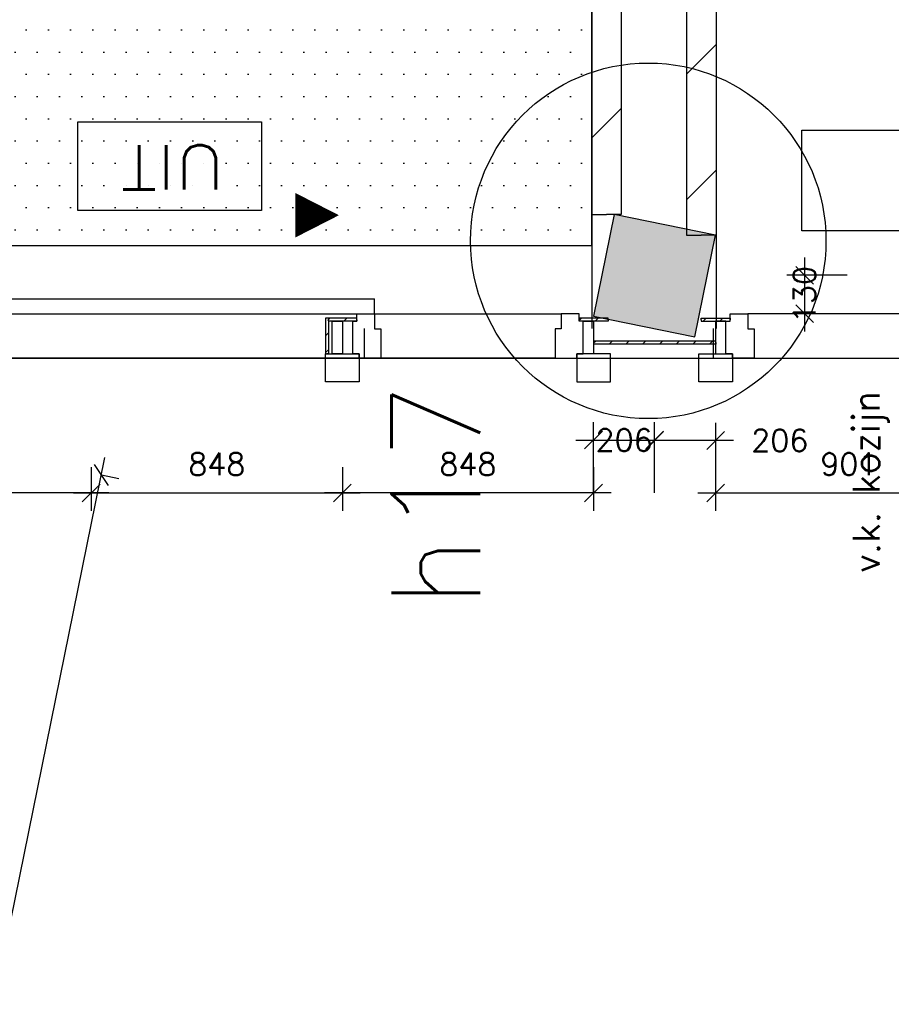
# Model space of a CAD drawing. Extents: x -29284 to 2055880, y -64816 to 121103.
# Tile 31 of 123: x 33241 to 36184, y 29787 to 33109. Entities that reach past the tile are written whole.
import ezdxf
from ezdxf.enums import TextEntityAlignment as Align

# ---------------------------------------------------------------- set-up
doc = ezdxf.new("R2010")
doc.units = 0
doc.header["$LTSCALE"] = 50
doc.header["$MEASUREMENT"] = 0
doc.header["$PDMODE"] = 3
doc.header["$PDSIZE"] = 0.1
doc.layers.get('0').update_dxf_attribs({"linetype": 'CONTINUOUS'})
doc.layers.get('DEFPOINTS').update_dxf_attribs({"linetype": 'CONTINUOUS'})
for name, color, linetype in [('_DETAILNUMMERS', 4, 'CONTINUOUS'), ('_DETAILNUMMERSTEKST', 4, 'CONTINUOUS'), ('_KOLOMBESTAAND', 212, 'CONTINUOUS'), ('A--01A1_ACEER', 1, 'CONTINUOUS'), ('A--A22--_F123-', 9, 'CONTINUOUS'), ('A--A42--_F-23-', 9, 'CONTINUOUS'), ('A--L13A1_VLOEREN', 1, 'CONTINUOUS'), ('A--L21--', 3, 'CONTINUOUS'), ('A--L22--', 3, 'CONTINUOUS'), ('A--L22--_F-2--', 7, 'CONTINUOUS'), ('A--L22A2_BINNENWAND', 2, 'CONTINUOUS'), ('A--L28--', 7, 'CONTINUOUS'), ('A--L31--', 2, 'CONTINUOUS'), ('A--L31A1_BUITENKOZIJN', 1, 'CONTINUOUS'), ('A--L42--', 7, 'CONTINUOUS'), ('A--L42--_F-23-', 7, 'CONTINUOUS'), ('A--L63--', 7, 'CONTINUOUS'), ('A--M$1A-_F123-', 1, 'CONTINUOUS'), ('A--T63--_F123-', 1, 'CONTINUOUS'), ('TEKST_KOZIJNMERK', 2, 'CONTINUOUS'), ('X--LR---_CP', 7, 'CONTINUOUS')]:
    doc.layers.add(name, color=color, linetype=linetype)
doc.layers.add('bruto vloeroppervlak', color=3, linetype='CONTINUOUS', plot=False)
doc.styles.add('ALFA-0_25', font='ROMANS')
doc.styles.add('HIEMSTRA', font='romans.shx')
doc.dimstyles.new('STANDARD$0', dxfattribs={"dimscale": 30, "dimtxt": 2.5, "dimasz": 2, "dimexe": 2, "dimexo": 0, "dimgap": 2, "dimtad": 1, "dimdec": 0, "dimzin": 0, "dimdsep": 46, "dimtxsty": 'ALFA-0_25', "dimblk1": 'OBLIQUE', "dimblk2": 'OBLIQUE', "dimsah": 1, "dimcen": -3, "dimdle": 2, "dimclrd": 1, "dimclre": 1, "dimclrt": 2, "dimadec": 0, "dimazin": 0, "dimtfac": 0.666667, "dimtofl": 0, "dimtmove": 2, "dimatfit": 3, "dimldrblk": 'OBLIQUE', "dimfxl": 1, "dimtvp": 0.833333, "dimtolj": 1, "dimtzin": 0, "dimarcsym": 0})

# ---------------------------------------------------------------- blocks, each defined once
blk = doc.blocks.new('Q060089-')
at = {"layer": 'A--L63--', "linetype": 'Continuous'}
blk.add_lwpolyline([(0, 0), (0, 300), (620, 300), (620, 0)], close=True, dxfattribs=at)
at = {"layer": 'X--LR---_CP'}
blk.add_point((620, 0), dxfattribs=at)
blk.add_point((620, 0), dxfattribs=at)
blk.add_point((620, 0), dxfattribs=at)
at = {"layer": 'A--T63--_F123-', "style": 'ALFA-0_25', "width": 1.088889}
blk.add_text('UIT', height=150, dxfattribs=at).set_placement((123.7, 78.8), (473.7, 78.8), align=Align.FIT)
blk = doc.blocks.new('*U1422')
at = {"layer": 'A--A22--_F123-', "linetype": 'Continuous'}
h = blk.add_hatch(dxfattribs=at)
h.set_pattern_fill('ALFALINE', color=256, scale=300, style=0)
h.set_pattern_definition([(45, (-35222.05, -35986.86), (-212.132, 212.132), [])])
h.paths.add_polyline_path([(0, 0), (-50, 50), (-50, -3535), (0, -3535), (50, -3535), (50, -50)])
at = {"layer": 'A--L22--_F-2--', "color": 3, "linetype": 'Continuous'}
for points in [[(-50, 50), (-50, 50), (-50, -3535), (0, -3535)], [(50, -50), (50, -50), (50, -3535), (0, -3535)]]:
    blk.add_lwpolyline(points, dxfattribs=at)
blk = doc.blocks.new('*U1421')
at = {"layer": 'A--A22--_F123-', "linetype": 'Continuous'}
h = blk.add_hatch(dxfattribs=at)
h.set_pattern_fill('ALFALINE', color=256, scale=300, style=0)
h.set_pattern_definition([(45, (-35542.05, -35986.86), (-212.132, 212.132), [])])
h.paths.add_polyline_path([(0, 0), (50, 50), (50, -3604.9), (0, -3604.9), (-50, -3604.9), (-50, -50)])
at = {"layer": 'A--L22--_F-2--', "color": 3, "linetype": 'Continuous'}
for points in [[(50, 50), (50, 50), (50, -3604.9), (0, -3604.9)], [(-50, -50), (-50, -50), (-50, -3604.9), (0, -3604.9)]]:
    blk.add_lwpolyline(points, dxfattribs=at)
blk = doc.blocks.new('_OBLIQUE')
at = {"color": 0, "linetype": 'ByBlock'}
blk.add_line((-0.5, -0.5), (0.5, 0.5), dxfattribs=at)
blk = doc.blocks.new('*D437')
at = {"layer": 'A--M$1A-_F123-', "color": 1, "lineweight": -2, "transparency": 16777216}
for p, q in [((35890.8, 32306.9), (35890.8, 32057.2)), ((36034.4, 32246.9), (35830.8, 32246.9)), ((36034.4, 32117.2), (35830.8, 32117.2))]:
    blk.add_line(p, q, dxfattribs=at)
at = {"layer": 'DEFPOINTS', "color": 0, "transparency": 16777216}
for p in [(36034.4, 32246.9), (35890.8, 32117.2), (36034.4, 32117.2)]:
    blk.add_point(p, dxfattribs=at)
at = {"layer": 'A--M$1A-_F123-', "color": 1, "lineweight": -2, "transparency": 16777216, "xscale": 60, "yscale": 60, "zscale": 60}
for p, rotation in [((35890.8, 32246.9), 90), ((35890.8, 32117.2), 270)]:
    blk.add_blockref('_OBLIQUE', p, dxfattribs=dict(at, rotation=rotation))
at = {"layer": 'A--M$1A-_F123-', "color": 2, "transparency": 16777216, "insert": (35890.8, 32182), "char_height": 75, "attachment_point": 5, "rotation": 90, "style": 'ALFA-0_25'}
blk.add_mtext('\\A1;130', dxfattribs=at)
blk = doc.blocks.new('KOLOM400')
at = {"layer": 'A--L28--', "color": 3}
blk.add_lwpolyline([(-200, 0), (200, 0), (200, 400), (-200, 400)], close=True, dxfattribs=at)
blk = doc.blocks.new('*U1225')
at = {"layer": 'A--A42--_F-23-', "linetype": 'Continuous'}
h = blk.add_hatch(dxfattribs=at)
h.set_pattern_fill('ALFALINE', color=256, scale=40, style=0)
h.set_pattern_definition([(45, (-35541.573, -32096.788), (-28.28427, 28.28427), [])])
h.paths.add_polyline_path([(0, 0), (0, 5), (97.9, 5), (97.9, 0), (97.9, -5), (0, -5)])
at = {"layer": 'A--L42--_F-23-', "color": 2, "linetype": 'Continuous'}
for points in [[(0, 0), (0, 5), (97.9, 5), (97.9, 0)], [(0, 0), (0, -5), (97.9, -5), (97.9, 0)]]:
    blk.add_lwpolyline(points, dxfattribs=at)
blk = doc.blocks.new('*D580')
at = {"layer": 'A--M$1A-_F123-', "color": 1, "linetype": 'Continuous', "lineweight": -2, "transparency": 16777216}
for p, q in [((32634.2, 31599.1), (32634.2, 31452.2)), ((33482.2, 31599.1), (33482.2, 31452.2)), ((33542.2, 31512.2), (32574.2, 31512.2))]:
    blk.add_line(p, q, dxfattribs=at)
at = {"layer": 'DEFPOINTS', "color": 0, "linetype": 'Continuous', "transparency": 16777216}
for p in [(32634.2, 31599.1), (33482.2, 31599.1), (32634.2, 31512.2)]:
    blk.add_point(p, dxfattribs=at)
at = {"layer": 'A--M$1A-_F123-', "color": 1, "linetype": 'Continuous', "lineweight": -2, "transparency": 16777216, "xscale": 60, "yscale": 60, "zscale": 60, "rotation": 180}
blk.add_blockref('_OBLIQUE', (32634.2, 31512.2), dxfattribs=at)
at = {"layer": 'A--M$1A-_F123-', "color": 1, "linetype": 'Continuous', "lineweight": -2, "transparency": 16777216, "xscale": 60, "yscale": 60, "zscale": 60}
blk.add_blockref('_OBLIQUE', (33482.2, 31512.2), dxfattribs=at)
at = {"layer": 'A--M$1A-_F123-', "color": 2, "linetype": 'Continuous', "transparency": 16777216, "insert": (33058.2, 31609.7), "char_height": 75, "attachment_point": 5, "style": 'ALFA-0_25'}
blk.add_mtext('\\A1;848', dxfattribs=at)
blk = doc.blocks.new('*D581')
at = {"layer": 'A--M$1A-_F123-', "color": 1, "linetype": 'Continuous', "lineweight": -2, "transparency": 16777216}
for p, q in [((34330.2, 31599.1), (34330.2, 31452.2)), ((35178.2, 31599.1), (35178.2, 31452.2)), ((35238.2, 31512.2), (34270.2, 31512.2))]:
    blk.add_line(p, q, dxfattribs=at)
at = {"layer": 'DEFPOINTS', "color": 0, "linetype": 'Continuous', "transparency": 16777216}
for p in [(34330.2, 31599.1), (35178.2, 31599.1), (34330.2, 31512.2)]:
    blk.add_point(p, dxfattribs=at)
at = {"layer": 'A--M$1A-_F123-', "color": 1, "linetype": 'Continuous', "lineweight": -2, "transparency": 16777216, "xscale": 60, "yscale": 60, "zscale": 60, "rotation": 180}
blk.add_blockref('_OBLIQUE', (34330.2, 31512.2), dxfattribs=at)
at = {"layer": 'A--M$1A-_F123-', "color": 1, "linetype": 'Continuous', "lineweight": -2, "transparency": 16777216, "xscale": 60, "yscale": 60, "zscale": 60}
blk.add_blockref('_OBLIQUE', (35178.2, 31512.2), dxfattribs=at)
at = {"layer": 'A--M$1A-_F123-', "color": 2, "linetype": 'Continuous', "transparency": 16777216, "insert": (34754.2, 31609.7), "char_height": 75, "attachment_point": 5, "style": 'ALFA-0_25'}
blk.add_mtext('\\A1;848', dxfattribs=at)
blk = doc.blocks.new('*D582')
at = {"layer": 'A--M$1A-_F123-', "color": 1, "linetype": 'Continuous', "lineweight": -2, "transparency": 16777216}
for p, q in [((33482.2, 31599.1), (33482.2, 31452.2)), ((34330.2, 31599.1), (34330.2, 31452.2)), ((33422.2, 31512.2), (34390.2, 31512.2))]:
    blk.add_line(p, q, dxfattribs=at)
at = {"layer": 'DEFPOINTS', "color": 0, "linetype": 'Continuous', "transparency": 16777216}
for p in [(33482.2, 31599.1), (34330.2, 31599.1), (34330.2, 31512.2)]:
    blk.add_point(p, dxfattribs=at)
at = {"layer": 'A--M$1A-_F123-', "color": 1, "linetype": 'Continuous', "lineweight": -2, "transparency": 16777216, "xscale": 60, "yscale": 60, "zscale": 60, "rotation": 180}
blk.add_blockref('_OBLIQUE', (33482.2, 31512.2), dxfattribs=at)
at = {"layer": 'A--M$1A-_F123-', "color": 1, "linetype": 'Continuous', "lineweight": -2, "transparency": 16777216, "xscale": 60, "yscale": 60, "zscale": 60}
blk.add_blockref('_OBLIQUE', (34330.2, 31512.2), dxfattribs=at)
at = {"layer": 'A--M$1A-_F123-', "color": 2, "linetype": 'Continuous', "transparency": 16777216, "insert": (33906.2, 31609.7), "char_height": 75, "attachment_point": 5, "style": 'ALFA-0_25'}
blk.add_mtext('\\A1;848', dxfattribs=at)
blk = doc.blocks.new('*D583')
at = {"layer": 'A--M$1A-_F123-', "color": 1, "linetype": 'Continuous', "lineweight": -2, "transparency": 16777216}
for p, q in [((35178.2, 31512.2), (35178.2, 31750.7)), ((35384.5, 31512.2), (35384.5, 31750.7)), ((35118.2, 31690.7), (35444.5, 31690.7))]:
    blk.add_line(p, q, dxfattribs=at)
at = {"layer": 'DEFPOINTS', "color": 0, "linetype": 'Continuous', "transparency": 16777216}
for p in [(35384.5, 31690.7), (35178.2, 31512.2), (35384.5, 31512.2)]:
    blk.add_point(p, dxfattribs=at)
at = {"layer": 'A--M$1A-_F123-', "color": 1, "linetype": 'Continuous', "lineweight": -2, "transparency": 16777216, "xscale": 60, "yscale": 60, "zscale": 60, "rotation": 180}
blk.add_blockref('_OBLIQUE', (35178.2, 31690.7), dxfattribs=at)
at = {"layer": 'A--M$1A-_F123-', "color": 1, "linetype": 'Continuous', "lineweight": -2, "transparency": 16777216, "xscale": 60, "yscale": 60, "zscale": 60}
blk.add_blockref('_OBLIQUE', (35384.5, 31690.7), dxfattribs=at)
at = {"layer": 'A--M$1A-_F123-', "color": 2, "linetype": 'Continuous', "transparency": 16777216, "insert": (35281.4, 31690.7), "char_height": 75, "attachment_point": 5, "style": 'ALFA-0_25'}
blk.add_mtext('\\A1;206', dxfattribs=at)
blk = doc.blocks.new('*D584')
at = {"layer": 'A--M$1A-_F123-', "color": 1, "linetype": 'Continuous', "lineweight": -2, "transparency": 16777216}
for p, q in [((35384.5, 31512.2), (35384.5, 31749.4)), ((35590.7, 31512.2), (35590.7, 31749.4)), ((35650.7, 31689.4), (35324.5, 31689.4))]:
    blk.add_line(p, q, dxfattribs=at)
at = {"layer": 'DEFPOINTS', "color": 0, "linetype": 'Continuous', "transparency": 16777216}
for p in [(35384.5, 31689.4), (35384.5, 31512.2), (35590.7, 31512.2)]:
    blk.add_point(p, dxfattribs=at)
at = {"layer": 'A--M$1A-_F123-', "color": 1, "linetype": 'Continuous', "lineweight": -2, "transparency": 16777216, "xscale": 60, "yscale": 60, "zscale": 60, "rotation": 180}
blk.add_blockref('_OBLIQUE', (35384.5, 31689.4), dxfattribs=at)
at = {"layer": 'A--M$1A-_F123-', "color": 1, "linetype": 'Continuous', "lineweight": -2, "transparency": 16777216, "xscale": 60, "yscale": 60, "zscale": 60}
blk.add_blockref('_OBLIQUE', (35590.7, 31689.4), dxfattribs=at)
at = {"layer": 'A--M$1A-_F123-', "color": 2, "linetype": 'Continuous', "transparency": 16777216, "insert": (35807.1, 31689.4), "char_height": 75, "attachment_point": 5, "style": 'ALFA-0_25'}
blk.add_mtext('\\A1;206', dxfattribs=at)
blk = doc.blocks.new('*D585')
at = {"layer": 'A--M$1A-_F123-', "color": 1, "linetype": 'Continuous', "lineweight": -2, "transparency": 16777216}
for p, q in [((35530.5, 31512.2), (36551, 31512.2)), ((35590.5, 31531.7), (35590.5, 31452.2)), ((36491, 31531.7), (36491, 31452.2))]:
    blk.add_line(p, q, dxfattribs=at)
at = {"layer": 'DEFPOINTS', "color": 0, "linetype": 'Continuous', "transparency": 16777216}
for p in [(35590.5, 31531.7), (36491, 31531.7), (36491, 31512.2)]:
    blk.add_point(p, dxfattribs=at)
at = {"layer": 'A--M$1A-_F123-', "color": 1, "linetype": 'Continuous', "lineweight": -2, "transparency": 16777216, "xscale": 60, "yscale": 60, "zscale": 60, "rotation": 180}
blk.add_blockref('_OBLIQUE', (35590.5, 31512.2), dxfattribs=at)
at = {"layer": 'A--M$1A-_F123-', "color": 1, "linetype": 'Continuous', "lineweight": -2, "transparency": 16777216, "xscale": 60, "yscale": 60, "zscale": 60}
blk.add_blockref('_OBLIQUE', (36491, 31512.2), dxfattribs=at)
at = {"layer": 'A--M$1A-_F123-', "color": 2, "linetype": 'Continuous', "transparency": 16777216, "insert": (36040.7, 31609.7), "char_height": 75, "attachment_point": 5, "style": 'ALFA-0_25'}
blk.add_mtext('\\A1;901', dxfattribs=at)
blk = doc.blocks.new('*U1220')
at = {"layer": 'A--A42--_F-23-', "linetype": 'Continuous'}
h = blk.add_hatch(dxfattribs=at)
h.set_pattern_fill('ALFALINE', color=256, scale=40, style=0)
h.set_pattern_definition([(45, (-35227.34, -32096.788), (-28.28427, 28.28427), [])])
h.paths.add_polyline_path([(0, 0), (0, -5), (-97.9, -5), (-97.9, 0), (-97.9, 5), (0, 5)])
at = {"layer": 'A--L42--_F-23-', "color": 2, "linetype": 'Continuous'}
for points in [[(0, 0), (0, 5), (-97.9, 5), (-97.9, 0)], [(0, 0), (0, -5), (-97.9, -5), (-97.9, 0)]]:
    blk.add_lwpolyline(points, dxfattribs=at)
blk = doc.blocks.new('*U1218')
at = {"layer": 'A--A42--_F-23-', "linetype": 'Continuous'}
h = blk.add_hatch(dxfattribs=at)
h.set_pattern_fill('ALFALINE', color=256, scale=40, style=0)
h.set_pattern_definition([(45, (-34379.156, -32096.788), (-28.28427, 28.28427), [])])
h.paths.add_polyline_path([(0, 0), (0, -5), (-95.9, -5), (-100.9, 0), (-105.9, 5), (0, 5)])
at = {"layer": 'A--L42--_F-23-', "color": 2, "linetype": 'Continuous'}
for points in [[(0, 0), (0, 5), (-105.9, 5), (-105.9, 5)], [(0, 0), (0, -5), (-95.9, -5), (-95.9, -5)]]:
    blk.add_lwpolyline(points, dxfattribs=at)
blk = doc.blocks.new('*U1217')
at = {"layer": 'A--A42--_F-23-', "linetype": 'Continuous'}
h = blk.add_hatch(dxfattribs=at)
h.set_pattern_fill('ALFALINE', color=256, scale=40, style=0)
h.set_pattern_definition([(45, (-34278.23, -32096.788), (-28.28427, 28.28427), [])])
h.paths.add_polyline_path([(0, 0), (-5, 5), (-5, -114.9), (0, -114.9), (5, -114.9), (5, -5)])
at = {"layer": 'A--L42--_F-23-', "color": 2, "linetype": 'Continuous'}
for points in [[(-5, 5), (-5, 5), (-5, -114.9), (0, -114.9)], [(5, -5), (5, -5), (5, -114.9), (0, -114.9)]]:
    blk.add_lwpolyline(points, dxfattribs=at)
blk = doc.blocks.new('*U1216')
at = {"layer": 'A--A42--_F-23-', "linetype": 'Continuous'}
h = blk.add_hatch(dxfattribs=at)
h.set_pattern_fill('ALFALINE', color=256, scale=40, style=0)
h.set_pattern_definition([(45, (-35591.73, -32019.68), (-28.28427, 28.28427), [])])
h.paths.add_polyline_path([(0, 0), (0, -5), (-412.1, -4.9), (-412.1, 0.1), (-412.1, 5.1), (0, 5)])
at = {"layer": 'A--L42--_F-23-', "color": 2, "linetype": 'Continuous'}
for points in [[(0, 0), (0, 5), (-412.1, 5.1), (-412.1, 0.1)], [(0, 0), (0, -5), (-412.1, -4.9), (-412.1, 0.1)]]:
    blk.add_lwpolyline(points, dxfattribs=at)
blk = doc.blocks.new('*D909')
at = {"layer": 'A--M$1A-_F123-', "color": 1, "linetype": 'Continuous', "lineweight": -2, "transparency": 16777216}
for p, q in [((27408.9, 1589.5), (33528.6, 31632.2)), ((33516.7, 31573.4), (33575.5, 31561.4)), ((27420.9, 1648.3), (27479.7, 1636.3))]:
    blk.add_line(p, q, dxfattribs=at)
at = {"layer": 'DEFPOINTS', "color": 0, "linetype": 'Continuous', "transparency": 16777216}
for p in [(33516.7, 31573.4), (33516.7, 31573.4), (27420.9, 1648.3)]:
    blk.add_point(p, dxfattribs=at)
at = {"layer": 'A--M$1A-_F123-', "color": 1, "linetype": 'Continuous', "lineweight": -2, "transparency": 16777216, "xscale": 60, "yscale": 60, "zscale": 60}
for p, rotation in [((33516.7, 31573.4), 78.48629033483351), ((27420.9, 1648.3), 258.4862903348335)]:
    blk.add_blockref('_OBLIQUE', p, dxfattribs=dict(at, rotation=rotation))
at = {"layer": 'A--M$1A-_F123-', "color": 2, "linetype": 'Continuous', "transparency": 16777216, "insert": (30373.2, 16630.3), "char_height": 75, "attachment_point": 5, "rotation": 78.4863, "style": 'ALFA-0_25'}
blk.add_mtext('\\A1;30540', dxfattribs=at)

msp = doc.modelspace()

# ---------------------------------------------------------------- hatches: boundary and pattern name
at = {"layer": '_KOLOMBESTAAND'}
msp.add_hatch(color=256, dxfattribs=at).paths.add_polyline_path([(35177.7, 32108.9), (35520.7, 32039), (35590.5, 32382), (35247.6, 32451.8)])
msp.add_hatch(color=256, dxfattribs=at).paths.add_polyline_path([(35177.7, 32108.9), (35520.7, 32039), (35590.5, 32382), (35247.6, 32451.8)])
at = {"layer": 'A--01A1_ACEER'}
h = msp.add_hatch(dxfattribs=at)
h.set_pattern_fill('DOTS', color=256, scale=1200, style=0)
h.paths.add_polyline_path([(31695.1, 32346.9), (35172, 32346.9), (35172, 35692.5), (32376.6, 35692.5)])

# ---------------------------------------------------------------- linework, layer by layer
at = {"layer": '_DETAILNUMMERS'}
msp.add_circle((35363.2, 32363.1), 600, dxfattribs=at)
at = {"layer": 'A--01A1_ACEER'}
msp.add_lwpolyline([(31695.1, 32346.9), (35172, 32346.9), (35172, 35692.5), (32376.6, 35692.5)], close=True, dxfattribs=at)
at = {"layer": 'A--L13A1_VLOEREN'}
msp.add_lwpolyline([(35882, 32736.9), (38989.5, 32736.9), (38989.5, 32396.9), (35882, 32396.9)], close=True, dxfattribs=at)
at = {"layer": 'A--L22--', "linetype": 'Continuous'}
for p, q in [((35172, 32451.8), (35172, 32066.9)), ((35592, 32382), (35592, 32066.9))]:
    msp.add_line(p, q, dxfattribs=at)
at = {"layer": 'A--L22A2_BINNENWAND'}
for points in [[(34439.2, 32116.8), (34439.2, 32065.8), (34460.2, 32065.8), (34460.2, 31966.8), (34387.3, 31966.8), (34387.3, 31981.8), (34365.2, 31981.8), (34365.2, 32091.8), (34379.2, 32091.8), (34379.2, 32116.8)], [(35069.5, 32116.8), (35069.5, 32065.8), (35048.5, 32065.8), (35048.5, 31966.8), (35121.4, 31966.8), (35121.4, 31981.8), (35143.5, 31981.8), (35143.5, 32091.8), (35129.5, 32091.8), (35129.5, 32116.8)], [(35699.5, 32116.8), (35699.5, 32065.8), (35720.5, 32065.8), (35720.4, 31966.8), (35647.5, 31966.8), (35647.5, 31981.8), (35625.4, 31981.8), (35625.5, 32091.8), (35639.5, 32091.8), (35639.5, 32116.8)], [(34330.3, 31981.9), (34295.3, 31981.9), (34295.3, 32091.9), (34330.3, 32091.9)], [(34330.3, 31981.9), (34365.2, 31981.8), (34365.2, 32091.8), (34330.3, 32091.9)], [(35178.4, 31981.9), (35143.5, 31981.8), (35143.5, 32091.8), (35178.4, 32091.9)], [(35590.5, 31981.9), (35625.4, 31981.8), (35625.5, 32091.8), (35590.5, 32091.9)], [(34273.3, 31981.9), (34387.3, 31981.8), (34387.3, 31935.1), (34387.3, 31886.8), (34346.3, 31886.8), (34273.3, 31886.9), (34273.3, 31981.9)], [(35235.4, 31981.9), (35121.4, 31981.8), (35121.4, 31935.1), (35121.4, 31886.8), (35162.4, 31886.8), (35235.4, 31886.9), (35235.4, 31981.9)], [(35533.5, 31981.9), (35647.5, 31981.8), (35647.5, 31935.1), (35647.5, 31886.8), (35606.5, 31886.8), (35533.5, 31886.9), (35533.5, 31981.9)]]:
    msp.add_lwpolyline(points, close=True, dxfattribs=at)
at = {"layer": 'A--L31--'}
for p, q in [((34403.8, 32066.9), (34403.8, 31966.9)), ((35582, 32066.9), (35582, 31966.9))]:
    msp.add_line(p, q, dxfattribs=at)
msp.add_lwpolyline([(33877.8, 31886.8, 0, 0, 0), (33877.8, 32449.5, 0, 0, 0), (34318.7, 32449.5, 0, 150, 0), (34171.7, 32449.5, 150, 150, 0)], format="xyseb", dxfattribs=at)
at = {"layer": 'A--L31A1_BUITENKOZIJN'}
for p, q in [((32525.3, 32166.9), (34439.2, 32167.1)), ((34439.2, 32116.8), (34439.2, 32167.1)), ((31692.8, 32116.9), (35069.5, 32117.2)), ((38873.7, 32116.8), (35699.5, 32117.2)), ((35048.5, 31967.2), (31674.3, 31966.8)), ((35720.4, 31967.2), (38852.7, 31966.8))]:
    msp.add_line(p, q, dxfattribs=at)
at = {"layer": 'bruto vloeroppervlak', "linetype": 'Continuous'}
msp.add_lwpolyline([(23092.3, 64121.8), (19598.3, 46969.1), (17197.6, 47458.1), (7327.1, -997.8), (14132.7, -997.8), (14132.6, -823.2), (16094.5, -822.8), (16668.4, 1994.3), (16668.4, 2051.9), (25504.7, 2051.9), (31588.1, 31970), (31674.3, 31966.8), (39309.5, 31966.8)], dxfattribs=at)

# ---------------------------------------------------------------- block references
at = {"layer": 'A--L21--', "linetype": 'Continuous'}
for name, p in [('*U1422', (35222, 35986.9)), ('*U1421', (35542, 35986.9))]:
    msp.add_blockref(name, p, dxfattribs=at)
at = {"layer": 'A--L21--', "xscale": 0.875, "yscale": 0.875, "zscale": 0.875, "rotation": 348.4862903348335}
msp.add_blockref('KOLOM400', (35349.2, 32073.9), dxfattribs=at)
msp.add_blockref('KOLOM400', (35349.2, 32073.9), dxfattribs=at)
at = {"layer": 'A--L42--', "linetype": 'Continuous'}
for name, p in [('*U1218', (34379.2, 32096.8)), ('*U1217', (34278.2, 32096.8)), ('*U1220', (35227.3, 32096.8)), ('*U1225', (35541.6, 32096.8)), ('*U1216', (35591.7, 32019.7))]:
    msp.add_blockref(name, p, dxfattribs=at)
at = {"layer": 'A--L63--', "linetype": 'Continuous', "rotation": 180}
msp.add_blockref('Q060089-', (34056.7, 32765), dxfattribs=at)

# ---------------------------------------------------------------- texts
at = {"layer": '_DETAILNUMMERSTEKST', "style": 'ALFA-0_25'}
msp.add_text('h17', height=300, rotation=90, dxfattribs=at).set_placement((34795.6, 31124))
at = {"layer": 'TEKST_KOZIJNMERK', "style": 'HIEMSTRA'}
msp.add_text('v.k. kozijn', height=90, rotation=90.0778, dxfattribs=at).set_placement((36144.4, 31243.8))

# ---------------------------------------------------------------- dimensions: what is measured, and where the dimension line sits
at = {"layer": 'A--M$1A-_F123-'}
dim = msp.add_linear_dim(base=(35890.8, 32117.2), p1=(36034.4, 32246.9), p2=(36034.4, 32117.2), angle=90, dimstyle='STANDARD$0', dxfattribs=at)
dim.commit()
dim.dimension.update_dxf_attribs({"geometry": '*D437', "text_midpoint": (35890.8, 32182), "dimtype": 160})
at = {"layer": 'A--M$1A-_F123-', "linetype": 'Continuous'}
for base, p1, picture, middle in [((35384.5, 31690.7), (35178.2, 31512.2), '*D583', (35281.4, 31690.7)), ((35384.5, 31689.4), (35590.7, 31512.2), '*D584', (35807.1, 31689.4))]:
    dim = msp.add_linear_dim(base=base, p1=p1, p2=(35384.5, 31512.2), dimstyle='STANDARD$0', dxfattribs=at)
    dim.commit()
    dim.dimension.update_dxf_attribs({"geometry": picture, "text_midpoint": middle, "dimtype": 160})
dim = msp.add_aligned_dim(p1=(27420.9, 1648.3), p2=(33516.7, 31573.4), distance=0, dimstyle='STANDARD$0', dxfattribs=at)
dim.commit()
dim.dimension.update_dxf_attribs({"geometry": '*D909', "text_midpoint": (30373.2, 16630.3)})
for base, p1, p2, picture, middle in [((32634.2, 31512.2), (33482.2, 31599.1), (32634.2, 31599.1), '*D580', (33058.2, 31609.7)), ((34330.2, 31512.2), (33482.2, 31599.1), (34330.2, 31599.1), '*D582', (33906.2, 31609.7)), ((34330.2, 31512.2), (35178.2, 31599.1), (34330.2, 31599.1), '*D581', (34754.2, 31609.7)), ((36490.9925782, 31512.2065616), (35590.4925782, 31531.7056647), (36490.9925782, 31531.7056647), '*D585', (36040.7425782, 31609.7065616))]:
    dim = msp.add_linear_dim(base=base, p1=p1, p2=p2, dimstyle='STANDARD$0', dxfattribs=at)
    dim.commit()
    dim.dimension.update_dxf_attribs({"geometry": picture, "text_midpoint": middle})

doc.saveas('drawing.dxf')
